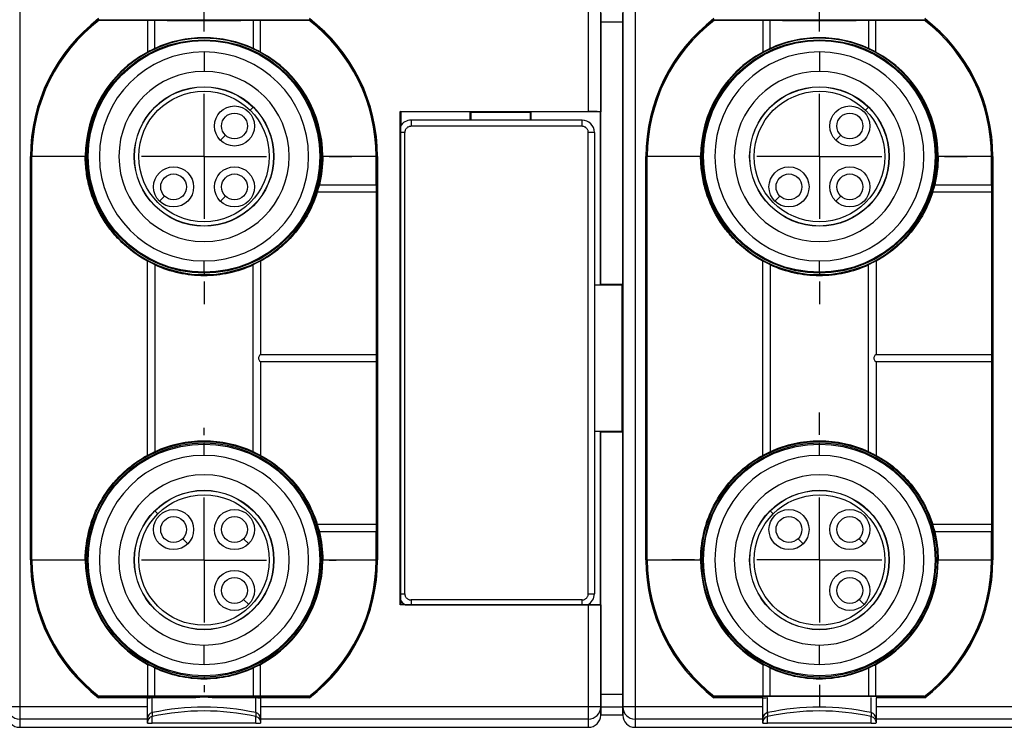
# Model space of a CAD drawing. Header units: millimetres. Extents: x 6 to 273, y 6 to 210.
# Tile 13 of 16: x 165 to 205, y 97 to 126. Entities that reach past the tile are written whole.
import ezdxf

# ---------------------------------------------------------------- set-up
doc = ezdxf.new("R2010")
doc.units = ezdxf.units.MM
doc.linetypes.add('SLD-Center', pattern=[19.05, 15.24, -1.27, 1.27, -1.27])
doc.layers.add('CENTER', color=40, linetype='SLD-Center')

# ---------------------------------------------------------------- blocks, each defined once
blk = doc.blocks.new('SW_CENTERMARKSYMBOL_3')
at = {"layer": 'CENTER', "color": 0}
for p, q in [((0, 5.08), (0, 5.366)), ((0, 0), (0, 2.54)), ((-5.08, 0), (-5.366, 0)), ((0, 0), (-2.54, 0)), ((0, 0), (0, -2.54)), ((0, 0), (2.54, 0)), ((5.08, 0), (5.366, 0)), ((0, -5.08), (0, -5.366))]:
    blk.add_line(p, q, dxfattribs=at)
blk = doc.blocks.new('SW_CENTERMARKSYMBOL_4')
at = {"layer": 'CENTER', "color": 0}
for p, q in [((0, 5.08), (0, 5.9985)), ((0, 0), (0, 2.54)), ((-5.08, 0), (-5.9985, 0)), ((0, 0), (-2.54, 0)), ((0, 0), (0, -2.54)), ((0, 0), (2.54, 0)), ((5.08, 0), (5.9985, 0)), ((0, -5.08), (0, -5.9985))]:
    blk.add_line(p, q, dxfattribs=at)
blk = doc.blocks.new('SW_CENTERMARKSYMBOL_7')
at = {"layer": 'CENTER', "color": 0}
for p, q in [((0, 5.08), (0, 5.9985)), ((0, 0), (0, 2.54)), ((-5.08, 0), (-5.9985, 0)), ((0, 0), (-2.54, 0)), ((0, 0), (0, -2.54)), ((0, 0), (2.54, 0)), ((5.08, 0), (5.9985, 0)), ((0, -5.08), (0, -5.9985))]:
    blk.add_line(p, q, dxfattribs=at)
blk = doc.blocks.new('SW_CENTERMARKSYMBOL_8')
at = {"layer": 'CENTER', "color": 0}
for p, q in [((0, 5.08), (0, 5.999)), ((0, 0), (0, 2.54)), ((-5.08, 0), (-5.999, 0)), ((0, 0), (-2.54, 0)), ((0, 0), (0, -2.54)), ((0, 0), (2.54, 0)), ((5.08, 0), (5.999, 0)), ((0, -5.08), (0, -5.999))]:
    blk.add_line(p, q, dxfattribs=at)

msp = doc.modelspace()

# ---------------------------------------------------------------- linework, layer by layer
for p, q in [((164.779, 126.4), (164.779, 98.074)), ((187.884, 122.262), (187.884, 126.4)), ((188.384, 122.253), (188.384, 126.4)), ((189.279, 126.4), (189.279, 98.074)), ((189.779, 126.4), (189.779, 98.074)), ((168.002, 125.987), (168.005, 125.978)), ((168.002, 125.987), (176.534, 125.987)), ((176.531, 125.978), (176.534, 125.987)), ((188.384, 125.909), (188.384, 122.253)), ((188.384, 125.909), (189.279, 125.909)), ((189.279, 115.228), (189.279, 125.909)), ((193.002, 125.987), (193.005, 125.978)), ((193.002, 125.987), (201.534, 125.987)), ((201.531, 125.978), (201.534, 125.987)), ((172.268, 125.262), (172.268, 125.24)), ((197.268, 125.262), (197.268, 125.24)), ((172.268, 124.685), (172.268, 123.895)), ((197.268, 124.685), (197.268, 123.895)), ((174.144, 122.311), (174.267, 122.435)), ((174.267, 122.435), (174.273, 122.44)), ((199.144, 122.311), (199.267, 122.435)), ((199.267, 122.435), (199.273, 122.44)), ((180.243, 122.262), (187.884, 122.262)), ((180.243, 102.212), (180.243, 122.262)), ((180.26, 122.244), (180.243, 122.262)), ((180.26, 122.244), (180.26, 121.687)), ((183.085, 122.244), (180.26, 122.244)), ((183.103, 122.227), (183.085, 122.244)), ((183.085, 121.912), (183.085, 122.244)), ((185.533, 122.227), (183.103, 122.227)), ((183.103, 122.227), (183.103, 121.912)), ((185.551, 122.244), (185.533, 122.227)), ((185.533, 121.912), (185.533, 122.227)), ((188.376, 122.244), (185.551, 122.244)), ((185.551, 122.244), (185.551, 121.912)), ((188.376, 122.244), (188.384, 122.253)), ((188.376, 115.219), (188.376, 122.244)), ((188.384, 122.253), (188.384, 122.253)), ((188.384, 115.228), (188.384, 122.253)), ((180.678, 121.912), (180.678, 121.662)), ((187.628, 121.912), (180.678, 121.912)), ((187.628, 121.662), (180.678, 121.662)), ((187.628, 121.662), (187.628, 121.912)), ((172.931, 121.099), (173.135, 121.303)), ((180.245, 121.412), (180.245, 102.662)), ((180.428, 121.412), (180.245, 121.412)), ((180.428, 102.662), (180.428, 121.412)), ((188.128, 121.412), (187.878, 121.412)), ((187.878, 102.662), (187.878, 121.412)), ((188.128, 121.412), (188.128, 102.662)), ((197.931, 121.099), (198.135, 121.303)), ((165.218, 104.037), (165.218, 120.437)), ((165.227, 120.437), (165.218, 120.437)), ((165.227, 120.437), (165.227, 104.037)), ((165.268, 120.437), (165.277, 120.437)), ((165.268, 104.037), (165.268, 120.437)), ((165.277, 104.037), (165.277, 120.437)), ((167.443, 120.437), (165.277, 120.437)), ((179.259, 120.437), (177.093, 120.437)), ((179.259, 119.287), (179.259, 120.437)), ((179.268, 120.437), (179.259, 120.437)), ((179.268, 120.437), (179.268, 104.037)), ((179.309, 120.437), (179.318, 120.437)), ((179.309, 104.037), (179.309, 120.437)), ((179.318, 120.437), (179.318, 104.037)), ((190.218, 104.037), (190.218, 120.437)), ((190.268, 120.437), (190.277, 120.437)), ((190.268, 104.037), (190.268, 120.437)), ((190.277, 104.037), (190.277, 120.437)), ((192.443, 120.437), (190.277, 120.437)), ((204.259, 120.437), (202.093, 120.437)), ((204.259, 119.287), (204.259, 120.437)), ((204.268, 120.437), (204.259, 120.437)), ((204.268, 120.437), (204.268, 104.037)), ((204.318, 120.437), (204.318, 104.037)), ((176.954, 119.287), (179.259, 119.287)), ((201.954, 119.287), (204.259, 119.287)), ((170.456, 118.624), (170.66, 118.828)), ((172.931, 118.624), (173.135, 118.828)), ((179.259, 118.987), (176.871, 118.987)), ((179.259, 118.987), (179.259, 112.387)), ((195.456, 118.624), (195.66, 118.828)), ((197.931, 118.624), (198.135, 118.828)), ((204.259, 118.987), (201.871, 118.987)), ((204.259, 118.987), (204.259, 112.387)), ((169.968, 108.29), (169.968, 116.184)), ((170.268, 116.035), (170.268, 108.439)), ((172.268, 115.731), (172.268, 116.188)), ((174.268, 108.439), (174.268, 116.035)), ((174.568, 116.184), (174.568, 112.387)), ((194.968, 108.29), (194.968, 116.184)), ((195.268, 116.035), (195.268, 108.439)), ((197.268, 115.731), (197.268, 116.188)), ((199.268, 108.439), (199.268, 116.035)), ((199.568, 116.184), (199.568, 112.387)), ((172.268, 115.731), (172.268, 115.694)), ((172.268, 115.694), (172.268, 115.634)), ((172.268, 115.634), (172.268, 115.602)), ((197.268, 115.731), (197.268, 115.694)), ((197.268, 115.694), (197.268, 115.634)), ((197.268, 115.634), (197.268, 115.602)), ((188.128, 115.219), (188.376, 115.219)), ((188.376, 115.219), (188.384, 115.228)), ((189.279, 115.228), (188.384, 115.228)), ((189.253, 115.202), (189.279, 115.228)), ((189.253, 115.202), (188.128, 115.202)), ((189.253, 109.272), (189.253, 115.202)), ((174.568, 112.387), (179.259, 112.387)), ((179.259, 112.087), (174.568, 112.087)), ((174.568, 112.087), (174.568, 108.29)), ((179.259, 112.087), (179.259, 105.487)), ((199.568, 112.387), (204.259, 112.387)), ((204.259, 112.087), (199.568, 112.087)), ((199.568, 112.087), (199.568, 108.29)), ((204.259, 112.087), (204.259, 105.487)), ((188.128, 109.272), (189.253, 109.272)), ((188.376, 109.254), (188.128, 109.254)), ((188.376, 102.229), (188.376, 109.254)), ((188.384, 109.246), (188.376, 109.254)), ((188.384, 102.221), (188.384, 109.246)), ((188.384, 109.246), (189.279, 109.246)), ((189.279, 109.246), (189.253, 109.272)), ((189.279, 98.565), (189.279, 109.246)), ((172.268, 108.872), (172.268, 108.84)), ((197.268, 108.872), (197.268, 108.84)), ((172.268, 108.743), (172.268, 108.78)), ((172.268, 108.285), (172.268, 108.743)), ((197.268, 108.743), (197.268, 108.78)), ((197.268, 108.285), (197.268, 108.743)), ((170.271, 106.035), (170.265, 106.04)), ((170.394, 105.911), (170.271, 106.035)), ((195.271, 106.035), (195.265, 106.04)), ((195.394, 105.911), (195.271, 106.035)), ((176.871, 105.487), (179.259, 105.487)), ((201.871, 105.487), (204.259, 105.487)), ((171.607, 104.699), (171.403, 104.903)), ((174.082, 104.699), (173.878, 104.903)), ((179.259, 105.187), (176.954, 105.187)), ((179.259, 104.037), (179.259, 105.187)), ((196.607, 104.699), (196.403, 104.903)), ((199.082, 104.699), (198.878, 104.903)), ((204.259, 105.187), (201.954, 105.187)), ((204.259, 104.037), (204.259, 105.187)), ((165.227, 104.037), (165.218, 104.037)), ((165.268, 104.037), (165.277, 104.037)), ((165.277, 104.037), (167.443, 104.037)), ((177.093, 104.037), (179.259, 104.037)), ((179.268, 104.037), (179.259, 104.037)), ((179.309, 104.037), (179.318, 104.037)), ((190.268, 104.037), (190.277, 104.037)), ((190.277, 104.037), (192.443, 104.037)), ((202.093, 104.037), (204.259, 104.037)), ((204.268, 104.037), (204.259, 104.037)), ((174.082, 102.224), (173.878, 102.428)), ((180.245, 102.662), (180.428, 102.662)), ((187.628, 102.412), (180.678, 102.412)), ((180.678, 102.412), (180.678, 102.214)), ((187.628, 102.214), (187.628, 102.412)), ((187.878, 102.662), (188.128, 102.662)), ((199.082, 102.224), (198.878, 102.428)), ((180.26, 102.229), (180.243, 102.212)), ((187.884, 102.212), (180.243, 102.212)), ((180.26, 102.387), (180.26, 102.229)), ((180.26, 102.229), (180.427, 102.229)), ((180.678, 102.214), (187.628, 102.214)), ((187.879, 102.229), (188.376, 102.229)), ((187.884, 98.074), (187.884, 102.212)), ((188.384, 102.221), (188.376, 102.229)), ((188.384, 98.074), (188.384, 102.221)), ((188.384, 102.221), (188.384, 102.221)), ((188.384, 102.221), (188.384, 98.565)), ((172.268, 99.788), (172.268, 100.578)), ((197.268, 99.788), (197.268, 100.578)), ((172.268, 99.294), (172.268, 99.234)), ((172.268, 99.234), (172.268, 99.212)), ((197.268, 99.294), (197.268, 99.234)), ((197.268, 99.234), (197.268, 99.212)), ((167.988, 98.446), (167.985, 98.437)), ((169.968, 98.437), (167.985, 98.437)), ((167.988, 98.446), (171.94, 98.446)), ((168.002, 98.487), (168.005, 98.496)), ((176.534, 98.487), (168.002, 98.487)), ((169.968, 98.074), (169.968, 98.437)), ((169.968, 98.437), (169.968, 98.437)), ((170.165, 97.833), (170.165, 98.442)), ((172.596, 98.446), (176.548, 98.446)), ((174.371, 97.833), (174.371, 98.442)), ((174.568, 98.437), (174.568, 98.074)), ((176.551, 98.437), (174.568, 98.437)), ((174.568, 98.437), (174.568, 98.437)), ((176.534, 98.487), (176.531, 98.496)), ((176.548, 98.446), (176.551, 98.437)), ((189.279, 98.565), (188.384, 98.565)), ((194.968, 98.437), (192.985, 98.437)), ((193.002, 98.487), (193.005, 98.496)), ((201.534, 98.487), (193.002, 98.487)), ((194.968, 98.074), (194.968, 98.437)), ((194.968, 98.437), (194.968, 98.437)), ((195.165, 97.833), (195.165, 98.442)), ((199.371, 97.833), (199.371, 98.442)), ((199.568, 98.437), (199.568, 98.074)), ((201.551, 98.437), (199.568, 98.437)), ((199.568, 98.437), (199.568, 98.437)), ((201.534, 98.487), (201.531, 98.496)), ((164.779, 98.074), (164.279, 98.074)), ((169.968, 98.074), (164.779, 98.074)), ((164.779, 98.074), (164.779, 97.574)), ((169.968, 97.574), (169.968, 98.074)), ((187.884, 98.074), (174.568, 98.074)), ((174.568, 98.074), (174.568, 97.574)), ((187.884, 97.574), (187.884, 98.074)), ((188.384, 98.074), (187.884, 98.074)), ((188.387, 98.219), (188.384, 98.074)), ((188.384, 98.065), (188.387, 98.21)), ((188.384, 97.728), (188.384, 98.065)), ((188.384, 98.065), (188.384, 97.737)), ((188.384, 98.065), (189.279, 98.065)), ((189.279, 98.074), (189.277, 98.219)), ((189.277, 98.21), (189.279, 98.065)), ((189.779, 98.074), (189.279, 98.074)), ((189.279, 98.065), (189.279, 97.728)), ((189.279, 97.737), (189.279, 98.065)), ((194.968, 98.074), (189.779, 98.074)), ((189.779, 98.074), (189.779, 97.574)), ((194.968, 97.574), (194.968, 98.074)), ((212.884, 98.074), (199.568, 98.074)), ((199.568, 98.074), (199.568, 97.574)), ((170.165, 97.833), (170.165, 97.677)), ((170.165, 97.403), (170.165, 97.677)), ((174.371, 97.833), (174.371, 97.677)), ((174.371, 97.403), (174.371, 97.685)), ((188.384, 97.737), (188.384, 97.737)), ((188.384, 97.737), (188.384, 97.728)), ((189.279, 97.737), (188.384, 97.737)), ((189.279, 97.728), (189.279, 97.737)), ((189.279, 97.737), (189.279, 97.737)), ((195.165, 97.833), (195.165, 97.677)), ((195.165, 97.403), (195.165, 97.677)), ((199.371, 97.833), (199.371, 97.677)), ((199.371, 97.403), (199.371, 97.685)), ((169.968, 97.574), (164.779, 97.574)), ((164.779, 97.574), (164.779, 97.237)), ((164.779, 97.237), (187.884, 97.237)), ((169.968, 97.408), (169.968, 97.574)), ((187.884, 97.574), (174.568, 97.574)), ((174.568, 97.574), (174.568, 97.408)), ((187.884, 97.237), (187.884, 97.574)), ((194.968, 97.574), (189.779, 97.574)), ((189.779, 97.574), (189.779, 97.237)), ((189.779, 97.237), (212.884, 97.237)), ((194.968, 97.408), (194.968, 97.574)), ((212.884, 97.574), (199.568, 97.574)), ((199.568, 97.574), (199.568, 97.408))]:
    msp.add_line(p, q)
at = {"flags": 128}
for points in [[(174.371, 97.403), (173.85, 97.402), (173.325, 97.4), (172.797, 97.4), (172.268, 97.399), (171.739, 97.4), (171.211, 97.4), (170.686, 97.402), (170.165, 97.403)], [(199.371, 97.403), (198.85, 97.402), (198.325, 97.4), (197.797, 97.4), (197.268, 97.399), (196.739, 97.4), (196.211, 97.4), (195.686, 97.402), (195.165, 97.403)]]:
    msp.add_lwpolyline(points, dxfattribs=at)
for centre, radius in [((172.268, 120.437), 4.743), ((172.268, 120.437), 4.706), ((197.268, 120.437), 4.743), ((197.268, 120.437), 4.706), ((172.269, 120.436), 2.834), ((172.269, 120.436), 2.826), ((197.269, 120.436), 2.834), ((197.269, 120.436), 2.826), ((172.269, 120.436), 2.652), ((197.269, 120.436), 2.652), ((173.506, 121.674), 0.814), ((198.506, 121.674), 0.814), ((173.506, 121.674), 0.525), ((198.506, 121.674), 0.525), ((171.032, 119.199), 0.814), ((173.506, 119.199), 0.814), ((196.032, 119.199), 0.814), ((198.506, 119.199), 0.814), ((171.032, 119.199), 0.525), ((173.506, 119.199), 0.525), ((196.032, 119.199), 0.525), ((198.506, 119.199), 0.525), ((172.268, 104.037), 4.706), ((197.268, 104.037), 4.706), ((172.269, 104.036), 2.834), ((172.269, 104.036), 2.826), ((197.269, 104.036), 2.834), ((197.269, 104.036), 2.826), ((172.269, 104.036), 2.652), ((197.269, 104.036), 2.652), ((171.032, 105.274), 0.814), ((173.506, 105.274), 0.814), ((196.032, 105.274), 0.814), ((198.506, 105.274), 0.814), ((171.032, 105.274), 0.525), ((173.506, 105.274), 0.525), ((196.032, 105.274), 0.525), ((198.506, 105.274), 0.525), ((173.506, 102.799), 0.814), ((198.506, 102.799), 0.814), ((173.506, 102.799), 0.525), ((198.506, 102.799), 0.525)]:
    msp.add_circle(centre, radius)
for centre, radius, start, end in [((172.268, 120.437), 7.05, 127.4083, 180), ((172.268, 120.437), 7.041, 127.4324, 180), ((172.268, 120.437), 7.041, 0, 52.5676), ((172.268, 120.437), 7.05, 0, 52.5917), ((197.268, 120.437), 7.05, 127.4083, 180), ((197.268, 120.437), 7.05, 0, 52.5917), ((172.268, 120.437), 7, 127.5467, 180), ((172.268, 120.437), 6.991, 127.5712, 180), ((172.268, 120.437), 6.991, 0, 52.4288), ((172.268, 120.437), 7, 360, 52.4533), ((197.268, 120.437), 7, 127.5467, 180), ((197.268, 120.437), 6.991, 127.5712, 180), ((197.268, 120.437), 6.991, 0, 52.4288), ((197.268, 120.437), 7, 0, 52.4533), ((172.268, 120.437), 4.803, 90, 270), ((172.268, 120.437), 4.825, 90, 114.5083), ((172.268, 120.437), 4.825, 65.4917, 90), ((172.268, 120.437), 4.803, 270, 90), ((197.268, 120.437), 4.803, 90, 270), ((197.268, 120.437), 4.825, 90, 114.5083), ((197.268, 120.437), 4.825, 65.4917, 90), ((197.268, 120.437), 4.803, 270, 90), ((172.268, 120.437), 4.825, 118.4507, 180), ((172.268, 120.437), 4.248, 90, 270), ((172.268, 120.437), 4.248, 270, 90), ((172.268, 120.437), 4.825, 0, 61.5493), ((197.268, 120.437), 4.825, 118.4507, 180), ((197.268, 120.437), 4.248, 90, 270), ((197.268, 120.437), 4.248, 270, 90), ((197.268, 120.437), 4.825, 0, 61.5493), ((172.268, 120.437), 3.458, 90, 270), ((172.268, 120.437), 3.458, 270, 90), ((197.268, 120.437), 3.458, 90, 270), ((197.268, 120.437), 3.458, 270, 90), ((180.678, 121.412), 0.5, 90, 149.2534), ((187.628, 121.412), 0.5, 0, 90), ((172.268, 120.437), 4.835, 245.5652, 270), ((172.268, 120.437), 4.835, 270, 294.4348), ((197.268, 120.437), 4.835, 245.5652, 270), ((197.268, 120.437), 4.835, 270, 294.4348), ((172.268, 104.037), 4.803, 90, 270), ((172.268, 104.037), 4.835, 90, 114.4348), ((172.268, 104.037), 4.835, 65.5652, 90), ((172.268, 104.037), 4.803, 270, 90), ((197.268, 104.037), 4.803, 90, 270), ((197.268, 104.037), 4.835, 90, 114.4348), ((197.268, 104.037), 4.835, 65.5652, 90), ((197.268, 104.037), 4.803, 270, 90), ((172.268, 104.037), 4.743, 90, 270), ((172.268, 104.037), 4.743, 270, 90), ((197.268, 104.037), 4.743, 90, 270), ((197.268, 104.037), 4.743, 270, 90), ((172.268, 104.037), 4.248, 90, 270), ((172.268, 104.037), 4.248, 270, 90), ((197.268, 104.037), 4.248, 90, 270), ((197.268, 104.037), 4.248, 270, 90), ((172.268, 104.037), 3.459, 90, 270), ((172.268, 104.037), 3.459, 270, 90), ((197.268, 104.037), 3.459, 90, 270), ((197.268, 104.037), 3.459, 270, 90), ((172.268, 104.037), 7.05, 180, 232.5917), ((172.268, 104.037), 7.041, 180, 232.5676), ((172.268, 104.037), 7, 180, 232.4533), ((172.268, 104.037), 6.991, 180, 232.4288), ((172.268, 104.037), 4.825, 180, 241.5493), ((172.268, 104.037), 4.825, 298.4507, 0), ((172.268, 104.037), 6.991, 307.5712, 0), ((172.268, 104.037), 7, 307.5467, 360), ((172.268, 104.037), 7.041, 307.4324, 0), ((172.268, 104.037), 7.05, 307.4083, 0), ((197.268, 104.037), 7.05, 180, 232.5917), ((197.268, 104.037), 7, 180, 232.4533), ((197.268, 104.037), 6.991, 180, 232.4288), ((197.268, 104.037), 4.825, 180, 241.5493), ((197.268, 104.037), 4.825, 298.4507, 0), ((197.268, 104.037), 6.991, 307.5712, 0), ((197.268, 104.037), 7, 307.5467, 0), ((197.268, 104.037), 7.05, 307.4083, 0), ((180.678, 102.662), 0.5, 210.7466, 242.8251), ((187.628, 102.662), 0.5, 297.1749, 0), ((172.268, 104.037), 4.825, 245.4917, 270), ((172.268, 104.037), 4.825, 270, 294.5083), ((197.268, 104.037), 4.825, 245.4917, 270), ((197.268, 104.037), 4.825, 270, 294.5083), ((164.779, 98.074), 0.5, 181.0045, 270.0043), ((172.268, 88.055), 10.001, 77.8644, 102.1356), ((187.884, 98.074), 0.5, 269.9957, 358.9955), ((189.779, 98.074), 0.5, 181.0045, 270.0043), ((197.268, 88.055), 10.001, 77.8644, 102.1356), ((170.218, 97.589), 0.25, 102.132, 179.9968), ((174.318, 97.589), 0.25, 0.0032, 77.868), ((195.218, 97.589), 0.25, 102.132, 179.9968), ((199.318, 97.589), 0.25, 0.0032, 77.868), ((170.123, 99.998), 2.595, 266.5814, 270.9432), ((174.413, 99.998), 2.595, 269.0568, 273.4186), ((195.123, 99.998), 2.595, 266.5814, 270.9432), ((199.413, 99.998), 2.595, 269.0568, 273.4186)]:
    msp.add_arc(centre, radius, start, end)
for centre, major_axis, ratio, start_param, end_param in [((188.393, 125.909), (0, 0.5), 0.017455, 0.806358, 1.570796), ((189.271, 125.909), (0, 0.5), 0.017455, 4.712389, 5.476828), ((187.884, 122.253), (0.5, 0), 0.017455, 0.017453, 1.570796), ((187.884, 102.221), (0.5, 0), 0.017455, 4.712389, 6.265732), ((188.393, 98.565), (0, 0.5), 0.017455, 1.570796, 2.335235), ((189.271, 98.565), (0, 0.5), 0.017455, 3.94795, 4.712389), ((188.393, 98.565), (0.009, 0.5), 0.000305, 2.359706, 3.124145), ((187.893, 98.565), (-0.454, 0.462), 0.419288, 3.532756, 3.557222), ((189.771, 98.565), (0.454, 0.462), 0.419288, 2.725964, 2.750429), ((189.271, 98.565), (-0.009, 0.5), 0.000305, 3.159041, 3.923479), ((164.779, 97.737), (0, -0.5), 0.999848, 4.729842, 6.283185), ((187.884, 97.737), (0, 0.5), 0.999848, 3.141593, 4.694936), ((189.779, 97.737), (0, -0.5), 0.999848, 4.729842, 6.283185)]:
    msp.add_ellipse(centre, major_axis=major_axis, ratio=ratio, start_param=start_param, end_param=end_param)
for points in [[(168.005, 125.978), (168.649, 125.975), (169.304, 125.972), (169.97, 125.97)], [(170.267, 125.969), (171.601, 125.966), (172.935, 125.966), (174.269, 125.969)], [(174.566, 125.97), (175.232, 125.972), (175.887, 125.975), (176.531, 125.978)], [(193.005, 125.978), (193.649, 125.975), (194.304, 125.972), (194.97, 125.97)], [(195.267, 125.969), (196.601, 125.966), (197.935, 125.966), (199.269, 125.969)], [(199.566, 125.97), (200.232, 125.972), (200.887, 125.975), (201.531, 125.978)], [(177.093, 120.437), (177.093, 120.047), (177.046, 119.664), (176.954, 119.287)], [(202.093, 120.437), (202.093, 120.047), (202.046, 119.664), (201.954, 119.287)], [(176.954, 105.187), (177.046, 104.81), (177.093, 104.426), (177.093, 104.037)], [(201.954, 105.187), (202.046, 104.81), (202.093, 104.426), (202.093, 104.037)], [(169.97, 98.504), (169.304, 98.502), (168.649, 98.499), (168.005, 98.496)], [(171.94, 98.446), (171.343, 98.445), (170.749, 98.444), (170.165, 98.442)], [(174.269, 98.505), (172.935, 98.508), (171.601, 98.508), (170.267, 98.505)], [(174.371, 98.442), (173.787, 98.444), (173.193, 98.445), (172.596, 98.446)], [(176.531, 98.496), (175.887, 98.499), (175.232, 98.502), (174.566, 98.504)], [(194.97, 98.504), (194.304, 98.502), (193.649, 98.499), (193.005, 98.496)], [(199.269, 98.505), (197.935, 98.508), (196.601, 98.508), (195.267, 98.505)], [(201.531, 98.496), (200.887, 98.499), (200.232, 98.502), (199.566, 98.504)], [(188.384, 98.065), (188.384, 98.068), (188.384, 98.071), (188.384, 98.074)], [(189.279, 98.074), (189.279, 98.071), (189.279, 98.068), (189.279, 98.065)]]:
    msp.add_open_spline(points, degree=3)
for points, knots in [([(169.97, 125.97), (169.975, 125.971), (169.995, 125.971), (170.058, 125.972), (170.1, 125.972), (170.18, 125.972), (170.217, 125.972), (170.262, 125.971), (170.272, 125.97), (170.267, 125.969)], [0, 0, 0, 0, 0.25, 0.25, 0.5, 0.5, 0.75, 0.75, 1, 1, 1, 1]), ([(169.97, 125.97), (169.97, 125.877), (169.97, 125.783), (169.97, 125.689), (169.97, 125.523), (169.97, 125.356), (169.97, 125.187), (169.97, 125.019), (169.97, 124.849), (169.97, 124.679)], [0, 0, 0, 0, 0.000300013, 0.000300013, 0.000300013, 0.000831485, 0.000831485, 0.000831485, 0.001363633, 0.001363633, 0.001363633, 0.001363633]), ([(170.267, 124.827), (170.267, 124.923), (170.267, 125.018), (170.267, 125.113), (170.267, 125.257), (170.267, 125.401), (170.267, 125.543), (170.267, 125.686), (170.267, 125.828), (170.267, 125.969)], [0, 0, 0, 0, 0.000300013, 0.000300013, 0.000300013, 0.000753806, 0.000753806, 0.000753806, 0.001208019, 0.001208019, 0.001208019, 0.001208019]), ([(174.269, 125.969), (174.264, 125.97), (174.274, 125.971), (174.319, 125.972), (174.355, 125.972), (174.435, 125.972), (174.478, 125.972), (174.541, 125.971), (174.561, 125.971), (174.566, 125.97)], [0, 0, 0, 0, 0.25, 0.25, 0.5, 0.5, 0.75, 0.75, 1, 1, 1, 1]), ([(174.269, 125.969), (174.269, 125.876), (174.269, 125.782), (174.269, 125.688), (174.269, 125.546), (174.269, 125.404), (174.269, 125.26), (174.269, 125.116), (174.269, 124.972), (174.269, 124.827)], [0, 0, 0, 0, 0.000300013, 0.000300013, 0.000300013, 0.000753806, 0.000753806, 0.000753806, 0.001208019, 0.001208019, 0.001208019, 0.001208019]), ([(174.566, 124.679), (174.566, 124.775), (174.566, 124.871), (174.566, 124.966), (174.566, 125.135), (174.566, 125.304), (174.566, 125.471), (174.566, 125.638), (174.566, 125.805), (174.566, 125.97)], [0, 0, 0, 0, 0.000300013, 0.000300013, 0.000300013, 0.000831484, 0.000831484, 0.000831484, 0.001363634, 0.001363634, 0.001363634, 0.001363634]), ([(194.97, 125.97), (194.975, 125.971), (194.995, 125.971), (195.058, 125.972), (195.1, 125.972), (195.18, 125.972), (195.217, 125.972), (195.262, 125.971), (195.272, 125.97), (195.267, 125.969)], [0, 0, 0, 0, 0.25, 0.25, 0.5, 0.5, 0.75, 0.75, 1, 1, 1, 1]), ([(194.97, 125.97), (194.97, 125.877), (194.97, 125.783), (194.97, 125.689), (194.97, 125.523), (194.97, 125.356), (194.97, 125.187), (194.97, 125.019), (194.97, 124.849), (194.97, 124.679)], [0, 0, 0, 0, 0.000300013, 0.000300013, 0.000300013, 0.000831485, 0.000831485, 0.000831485, 0.001363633, 0.001363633, 0.001363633, 0.001363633]), ([(195.267, 124.827), (195.267, 124.923), (195.267, 125.018), (195.267, 125.113), (195.267, 125.257), (195.267, 125.401), (195.267, 125.543), (195.267, 125.686), (195.267, 125.828), (195.267, 125.969)], [0, 0, 0, 0, 0.000300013, 0.000300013, 0.000300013, 0.000753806, 0.000753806, 0.000753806, 0.001208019, 0.001208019, 0.001208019, 0.001208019]), ([(199.269, 125.969), (199.264, 125.97), (199.274, 125.971), (199.319, 125.972), (199.355, 125.972), (199.435, 125.972), (199.478, 125.972), (199.541, 125.971), (199.561, 125.971), (199.566, 125.97)], [0, 0, 0, 0, 0.25, 0.25, 0.5, 0.5, 0.75, 0.75, 1, 1, 1, 1]), ([(199.269, 125.969), (199.269, 125.876), (199.269, 125.782), (199.269, 125.688), (199.269, 125.546), (199.269, 125.404), (199.269, 125.26), (199.269, 125.116), (199.269, 124.972), (199.269, 124.827)], [0, 0, 0, 0, 0.000300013, 0.000300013, 0.000300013, 0.000753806, 0.000753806, 0.000753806, 0.001208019, 0.001208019, 0.001208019, 0.001208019]), ([(199.566, 124.679), (199.566, 124.775), (199.566, 124.871), (199.566, 124.966), (199.566, 125.135), (199.566, 125.304), (199.566, 125.471), (199.566, 125.638), (199.566, 125.805), (199.566, 125.97)], [0, 0, 0, 0, 0.000300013, 0.000300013, 0.000300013, 0.000831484, 0.000831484, 0.000831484, 0.001363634, 0.001363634, 0.001363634, 0.001363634]), ([(170.267, 124.827), (170.272, 124.828), (170.26, 124.822), (170.206, 124.796), (170.166, 124.776), (170.052, 124.72), (169.981, 124.683), (169.97, 124.679)], [0, 0, 0, 0, 0.25, 0.25, 0.5, 0.5, 1, 1, 1, 1]), ([(174.566, 124.679), (174.555, 124.683), (174.484, 124.72), (174.37, 124.777), (174.331, 124.796), (174.276, 124.822), (174.264, 124.828), (174.269, 124.827)], [0, 0, 0, 0, 0.5, 0.5, 0.75, 0.75, 1, 1, 1, 1]), ([(195.267, 124.827), (195.272, 124.828), (195.26, 124.822), (195.206, 124.796), (195.166, 124.776), (195.052, 124.72), (194.981, 124.683), (194.97, 124.679)], [0, 0, 0, 0, 0.25, 0.25, 0.5, 0.5, 1, 1, 1, 1]), ([(199.566, 124.679), (199.555, 124.683), (199.484, 124.72), (199.37, 124.777), (199.331, 124.796), (199.276, 124.822), (199.264, 124.828), (199.269, 124.827)], [0, 0, 0, 0, 0.5, 0.5, 0.75, 0.75, 1, 1, 1, 1]), ([(180.248, 121.668), (180.247, 121.666), (180.246, 121.625), (180.245, 121.525), (180.245, 121.469), (180.245, 121.412)], [0, 0, 0, 0, 0.5, 0.5, 1, 1, 1, 1]), ([(180.678, 121.662), (180.661, 121.661), (180.629, 121.66), (180.582, 121.645), (180.538, 121.622), (180.5, 121.59), (180.468, 121.55), (180.445, 121.506), (180.43, 121.459), (180.429, 121.428), (180.428, 121.412)], [0, 0, 0, 0, 0.127004, 0.249361, 0.372124, 0.500301, 0.628715, 0.760123, 0.879338, 1, 1, 1, 1]), ([(187.878, 121.412), (187.877, 121.429), (187.876, 121.461), (187.861, 121.508), (187.838, 121.551), (187.806, 121.59), (187.766, 121.622), (187.722, 121.645), (187.675, 121.66), (187.644, 121.661), (187.628, 121.662)], [0, 0, 0, 0, 0.127004, 0.249361, 0.372124, 0.500301, 0.628715, 0.760123, 0.879338, 1, 1, 1, 1]), ([(169.968, 116.184), (169.585, 116.393), (169.239, 116.647), (168.774, 117.094), (168.627, 117.256), (168.359, 117.593), (168.237, 117.77), (167.907, 118.323), (167.733, 118.73), (167.561, 119.355), (167.517, 119.566), (167.459, 119.997), (167.443, 120.217), (167.443, 120.437)], [0, 0, 0, 0, 0.25, 0.25, 0.375, 0.375, 0.5, 0.5, 0.75, 0.75, 0.875, 0.875, 1, 1, 1, 1]), ([(194.968, 116.184), (194.585, 116.393), (194.239, 116.647), (193.774, 117.094), (193.627, 117.256), (193.359, 117.593), (193.237, 117.77), (192.907, 118.323), (192.733, 118.73), (192.561, 119.355), (192.517, 119.566), (192.459, 119.997), (192.443, 120.217), (192.443, 120.437)], [0, 0, 0, 0, 0.25, 0.25, 0.375, 0.375, 0.5, 0.5, 0.75, 0.75, 0.875, 0.875, 1, 1, 1, 1]), ([(176.954, 119.287), (176.954, 119.287), (176.949, 119.27), (176.933, 119.211), (176.922, 119.17), (176.889, 119.052), (176.869, 118.987), (176.871, 118.987)], [0, 0, 0, 0, 0.25, 0.25, 0.5, 0.5, 1, 1, 1, 1]), ([(179.259, 119.287), (179.26, 119.287), (179.261, 119.273), (179.262, 119.22), (179.262, 119.179), (179.262, 119.095), (179.262, 119.055), (179.261, 119.001), (179.26, 118.987), (179.259, 118.987)], [0, 0, 0, 0, 0.25, 0.25, 0.5, 0.5, 0.75, 0.75, 1, 1, 1, 1]), ([(201.954, 119.287), (201.954, 119.287), (201.949, 119.27), (201.933, 119.211), (201.922, 119.17), (201.889, 119.052), (201.869, 118.987), (201.871, 118.987)], [0, 0, 0, 0, 0.25, 0.25, 0.5, 0.5, 1, 1, 1, 1]), ([(204.259, 119.287), (204.26, 119.287), (204.261, 119.273), (204.262, 119.22), (204.262, 119.179), (204.262, 119.095), (204.262, 119.055), (204.261, 119.001), (204.26, 118.987), (204.259, 118.987)], [0, 0, 0, 0, 0.25, 0.25, 0.5, 0.5, 0.75, 0.75, 1, 1, 1, 1]), ([(176.871, 118.987), (176.777, 118.687), (176.656, 118.402), (176.363, 117.859), (176.188, 117.6), (175.795, 117.121), (175.578, 116.903), (175.103, 116.51), (174.843, 116.334), (174.568, 116.184)], [0, 0, 0, 0, 0.25, 0.25, 0.5, 0.5, 0.75, 0.75, 1, 1, 1, 1]), ([(201.871, 118.987), (201.777, 118.687), (201.656, 118.402), (201.363, 117.859), (201.188, 117.6), (200.795, 117.121), (200.578, 116.903), (200.103, 116.51), (199.843, 116.334), (199.568, 116.184)], [0, 0, 0, 0, 0.25, 0.25, 0.5, 0.5, 0.75, 0.75, 1, 1, 1, 1]), ([(170.268, 116.035), (170.268, 116.036), (170.249, 116.045), (170.193, 116.073), (170.155, 116.091), (170.08, 116.128), (170.043, 116.147), (169.987, 116.176), (169.968, 116.185), (169.968, 116.184)], [0, 0, 0, 0, 0.25, 0.25, 0.5, 0.5, 0.75, 0.75, 1, 1, 1, 1]), ([(174.568, 116.184), (174.568, 116.185), (174.549, 116.176), (174.493, 116.147), (174.456, 116.128), (174.381, 116.091), (174.344, 116.073), (174.286, 116.045), (174.268, 116.036), (174.268, 116.035)], [0, 0, 0, 0, 0.25, 0.25, 0.5, 0.5, 0.75, 0.75, 1, 1, 1, 1]), ([(195.268, 116.035), (195.268, 116.036), (195.249, 116.045), (195.193, 116.073), (195.155, 116.091), (195.08, 116.128), (195.043, 116.147), (194.987, 116.176), (194.968, 116.185), (194.968, 116.184)], [0, 0, 0, 0, 0.25, 0.25, 0.5, 0.5, 0.75, 0.75, 1, 1, 1, 1]), ([(199.568, 116.184), (199.568, 116.185), (199.549, 116.176), (199.493, 116.147), (199.456, 116.128), (199.381, 116.091), (199.344, 116.073), (199.286, 116.045), (199.268, 116.036), (199.268, 116.035)], [0, 0, 0, 0, 0.25, 0.25, 0.5, 0.5, 0.75, 0.75, 1, 1, 1, 1]), ([(174.568, 112.387), (174.568, 112.387), (174.549, 112.368), (174.516, 112.328), (174.504, 112.312), (174.484, 112.278), (174.476, 112.258), (174.476, 112.216), (174.484, 112.196), (174.504, 112.161), (174.516, 112.146), (174.549, 112.106), (174.568, 112.087), (174.568, 112.087)], [0, 0, 0, 0, 0.25, 0.25, 0.375, 0.375, 0.5, 0.5, 0.625, 0.625, 0.75, 0.75, 1, 1, 1, 1]), ([(179.259, 112.387), (179.26, 112.387), (179.261, 112.373), (179.262, 112.32), (179.262, 112.279), (179.262, 112.195), (179.262, 112.155), (179.261, 112.101), (179.26, 112.087), (179.259, 112.087)], [0, 0, 0, 0, 0.25, 0.25, 0.5, 0.5, 0.75, 0.75, 1, 1, 1, 1]), ([(199.568, 112.387), (199.568, 112.387), (199.549, 112.368), (199.516, 112.328), (199.504, 112.312), (199.484, 112.278), (199.476, 112.258), (199.476, 112.216), (199.484, 112.196), (199.504, 112.161), (199.516, 112.146), (199.549, 112.106), (199.568, 112.087), (199.568, 112.087)], [0, 0, 0, 0, 0.25, 0.25, 0.375, 0.375, 0.5, 0.5, 0.625, 0.625, 0.75, 0.75, 1, 1, 1, 1]), ([(204.259, 112.387), (204.26, 112.387), (204.261, 112.373), (204.262, 112.32), (204.262, 112.279), (204.262, 112.195), (204.262, 112.155), (204.261, 112.101), (204.26, 112.087), (204.259, 112.087)], [0, 0, 0, 0, 0.25, 0.25, 0.5, 0.5, 0.75, 0.75, 1, 1, 1, 1]), ([(169.968, 108.29), (169.968, 108.289), (169.987, 108.298), (170.043, 108.327), (170.08, 108.346), (170.155, 108.383), (170.192, 108.401), (170.25, 108.429), (170.268, 108.438), (170.268, 108.439)], [0, 0, 0, 0, 0.25, 0.25, 0.5, 0.5, 0.75, 0.75, 1, 1, 1, 1]), ([(174.268, 108.439), (174.268, 108.438), (174.287, 108.429), (174.343, 108.401), (174.381, 108.383), (174.456, 108.346), (174.493, 108.327), (174.55, 108.298), (174.568, 108.289), (174.568, 108.29)], [0, 0, 0, 0, 0.25, 0.25, 0.5, 0.5, 0.75, 0.75, 1, 1, 1, 1]), ([(194.968, 108.29), (194.968, 108.289), (194.987, 108.298), (195.043, 108.327), (195.08, 108.346), (195.155, 108.383), (195.192, 108.401), (195.25, 108.429), (195.268, 108.438), (195.268, 108.439)], [0, 0, 0, 0, 0.25, 0.25, 0.5, 0.5, 0.75, 0.75, 1, 1, 1, 1]), ([(199.268, 108.439), (199.268, 108.438), (199.287, 108.429), (199.343, 108.401), (199.381, 108.383), (199.456, 108.346), (199.493, 108.327), (199.55, 108.298), (199.568, 108.289), (199.568, 108.29)], [0, 0, 0, 0, 0.25, 0.25, 0.5, 0.5, 0.75, 0.75, 1, 1, 1, 1]), ([(167.443, 104.037), (167.443, 104.477), (167.502, 104.906), (167.675, 105.534), (167.748, 105.742), (167.917, 106.139), (168.015, 106.331), (168.345, 106.885), (168.617, 107.229), (169.08, 107.675), (169.244, 107.813), (169.592, 108.068), (169.776, 108.186), (169.968, 108.29)], [0, 0, 0, 0, 0.25, 0.25, 0.375, 0.375, 0.5, 0.5, 0.75, 0.75, 0.875, 0.875, 1, 1, 1, 1]), ([(174.568, 108.29), (174.843, 108.14), (175.099, 107.967), (175.573, 107.575), (175.794, 107.354), (176.187, 106.875), (176.359, 106.62), (176.654, 106.077), (176.777, 105.787), (176.871, 105.487)], [0, 0, 0, 0, 0.25, 0.25, 0.5, 0.5, 0.75, 0.75, 1, 1, 1, 1]), ([(192.443, 104.037), (192.443, 104.477), (192.502, 104.906), (192.675, 105.534), (192.748, 105.742), (192.917, 106.139), (193.015, 106.331), (193.345, 106.885), (193.617, 107.229), (194.08, 107.675), (194.244, 107.813), (194.592, 108.068), (194.776, 108.186), (194.968, 108.29)], [0, 0, 0, 0, 0.25, 0.25, 0.375, 0.375, 0.5, 0.5, 0.75, 0.75, 0.875, 0.875, 1, 1, 1, 1]), ([(199.568, 108.29), (199.843, 108.14), (200.099, 107.967), (200.573, 107.575), (200.794, 107.354), (201.187, 106.875), (201.359, 106.62), (201.654, 106.077), (201.777, 105.787), (201.871, 105.487)], [0, 0, 0, 0, 0.25, 0.25, 0.5, 0.5, 0.75, 0.75, 1, 1, 1, 1]), ([(176.871, 105.487), (176.869, 105.487), (176.889, 105.421), (176.921, 105.304), (176.933, 105.263), (176.949, 105.204), (176.954, 105.187), (176.954, 105.187)], [0, 0, 0, 0, 0.5, 0.5, 0.75, 0.75, 1, 1, 1, 1]), ([(179.259, 105.487), (179.26, 105.487), (179.261, 105.473), (179.262, 105.42), (179.262, 105.379), (179.262, 105.295), (179.262, 105.255), (179.261, 105.201), (179.26, 105.187), (179.259, 105.187)], [0, 0, 0, 0, 0.25, 0.25, 0.5, 0.5, 0.75, 0.75, 1, 1, 1, 1]), ([(201.871, 105.487), (201.869, 105.487), (201.889, 105.421), (201.921, 105.304), (201.933, 105.263), (201.949, 105.204), (201.954, 105.187), (201.954, 105.187)], [0, 0, 0, 0, 0.5, 0.5, 0.75, 0.75, 1, 1, 1, 1]), ([(204.259, 105.487), (204.26, 105.487), (204.261, 105.473), (204.262, 105.42), (204.262, 105.379), (204.262, 105.295), (204.262, 105.255), (204.261, 105.201), (204.26, 105.187), (204.259, 105.187)], [0, 0, 0, 0, 0.25, 0.25, 0.5, 0.5, 0.75, 0.75, 1, 1, 1, 1]), ([(180.245, 102.662), (180.245, 102.605), (180.245, 102.549), (180.246, 102.45), (180.247, 102.408), (180.248, 102.406)], [0, 0, 0, 0, 0.5, 0.5, 1, 1, 1, 1]), ([(180.428, 102.662), (180.429, 102.645), (180.43, 102.613), (180.445, 102.566), (180.468, 102.522), (180.5, 102.484), (180.54, 102.452), (180.584, 102.429), (180.631, 102.414), (180.662, 102.413), (180.678, 102.412)], [0, 0, 0, 0, 0.127004, 0.249361, 0.372124, 0.500301, 0.628715, 0.760123, 0.879338, 1, 1, 1, 1]), ([(187.628, 102.412), (187.645, 102.413), (187.677, 102.414), (187.724, 102.429), (187.767, 102.452), (187.806, 102.484), (187.838, 102.524), (187.861, 102.568), (187.876, 102.615), (187.877, 102.646), (187.878, 102.662)], [0, 0, 0, 0, 0.1270036, 0.2493606, 0.3721245, 0.5003005, 0.6287149, 0.7601226, 0.879338, 1, 1, 1, 1]), ([(180.45, 102.217), (180.451, 102.216), (180.489, 102.216), (180.577, 102.215), (180.627, 102.214), (180.678, 102.214)], [0, 0, 0, 0, 0.5, 0.5, 1, 1, 1, 1]), ([(187.628, 102.214), (187.679, 102.214), (187.729, 102.215), (187.817, 102.216), (187.855, 102.216), (187.856, 102.217)], [0, 0, 0, 0, 0.5, 0.5, 1, 1, 1, 1]), ([(170.267, 99.647), (170.272, 99.645), (170.26, 99.652), (170.206, 99.678), (170.166, 99.697), (170.052, 99.753), (169.981, 99.79), (169.97, 99.795)], [0, 0, 0, 0, 0.25, 0.25, 0.5, 0.5, 1, 1, 1, 1]), ([(169.97, 99.795), (169.97, 99.699), (169.97, 99.603), (169.97, 99.508), (169.97, 99.338), (169.97, 99.17), (169.97, 99.003), (169.97, 98.836), (169.97, 98.669), (169.97, 98.504)], [0, 0, 0, 0, 0.000300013, 0.000300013, 0.000300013, 0.000831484, 0.000831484, 0.000831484, 0.001363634, 0.001363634, 0.001363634, 0.001363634]), ([(170.267, 98.505), (170.267, 98.598), (170.267, 98.691), (170.267, 98.785), (170.267, 98.927), (170.267, 99.07), (170.267, 99.214), (170.267, 99.358), (170.267, 99.502), (170.267, 99.647)], [0, 0, 0, 0, 0.000300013, 0.000300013, 0.000300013, 0.000753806, 0.000753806, 0.000753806, 0.001208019, 0.001208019, 0.001208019, 0.001208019]), ([(174.269, 99.647), (174.264, 99.645), (174.276, 99.652), (174.33, 99.678), (174.37, 99.697), (174.484, 99.753), (174.555, 99.79), (174.566, 99.795)], [0, 0, 0, 0, 0.25, 0.25, 0.5, 0.5, 1, 1, 1, 1]), ([(174.269, 99.647), (174.269, 99.551), (174.269, 99.456), (174.269, 99.36), (174.269, 99.216), (174.269, 99.073), (174.269, 98.93), (174.269, 98.788), (174.269, 98.646), (174.269, 98.505)], [0, 0, 0, 0, 0.000300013, 0.000300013, 0.000300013, 0.000753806, 0.000753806, 0.000753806, 0.001208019, 0.001208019, 0.001208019, 0.001208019]), ([(174.566, 98.504), (174.566, 98.597), (174.566, 98.691), (174.566, 98.784), (174.566, 98.951), (174.566, 99.118), (174.566, 99.286), (174.566, 99.455), (174.566, 99.625), (174.566, 99.795)], [0, 0, 0, 0, 0.000300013, 0.000300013, 0.000300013, 0.000831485, 0.000831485, 0.000831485, 0.001363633, 0.001363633, 0.001363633, 0.001363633]), ([(195.267, 99.647), (195.272, 99.645), (195.26, 99.652), (195.206, 99.678), (195.166, 99.697), (195.052, 99.753), (194.981, 99.79), (194.97, 99.795)], [0, 0, 0, 0, 0.25, 0.25, 0.5, 0.5, 1, 1, 1, 1]), ([(194.97, 99.795), (194.97, 99.699), (194.97, 99.603), (194.97, 99.508), (194.97, 99.338), (194.97, 99.17), (194.97, 99.003), (194.97, 98.836), (194.97, 98.669), (194.97, 98.504)], [0, 0, 0, 0, 0.000300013, 0.000300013, 0.000300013, 0.000831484, 0.000831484, 0.000831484, 0.001363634, 0.001363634, 0.001363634, 0.001363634]), ([(195.267, 98.505), (195.267, 98.598), (195.267, 98.691), (195.267, 98.785), (195.267, 98.927), (195.267, 99.07), (195.267, 99.214), (195.267, 99.358), (195.267, 99.502), (195.267, 99.647)], [0, 0, 0, 0, 0.000300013, 0.000300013, 0.000300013, 0.000753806, 0.000753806, 0.000753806, 0.001208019, 0.001208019, 0.001208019, 0.001208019]), ([(199.269, 99.647), (199.264, 99.645), (199.276, 99.652), (199.33, 99.678), (199.37, 99.697), (199.484, 99.753), (199.555, 99.79), (199.566, 99.795)], [0, 0, 0, 0, 0.25, 0.25, 0.5, 0.5, 1, 1, 1, 1]), ([(199.269, 99.647), (199.269, 99.551), (199.269, 99.456), (199.269, 99.36), (199.269, 99.216), (199.269, 99.073), (199.269, 98.93), (199.269, 98.788), (199.269, 98.646), (199.269, 98.505)], [0, 0, 0, 0, 0.000300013, 0.000300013, 0.000300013, 0.000753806, 0.000753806, 0.000753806, 0.001208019, 0.001208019, 0.001208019, 0.001208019]), ([(199.566, 98.504), (199.566, 98.597), (199.566, 98.691), (199.566, 98.784), (199.566, 98.951), (199.566, 99.118), (199.566, 99.286), (199.566, 99.455), (199.566, 99.625), (199.566, 99.795)], [0, 0, 0, 0, 0.000300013, 0.000300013, 0.000300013, 0.000831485, 0.000831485, 0.000831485, 0.001363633, 0.001363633, 0.001363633, 0.001363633]), ([(169.968, 98.437), (169.968, 98.438), (169.988, 98.439), (170.059, 98.441), (170.109, 98.442), (170.165, 98.442)], [0, 0, 0, 0, 0.5, 0.5, 1, 1, 1, 1]), ([(170.267, 98.505), (170.272, 98.504), (170.262, 98.503), (170.217, 98.502), (170.181, 98.502), (170.101, 98.501), (170.058, 98.502), (169.995, 98.503), (169.975, 98.503), (169.97, 98.504)], [0, 0, 0, 0, 0.25, 0.25, 0.5, 0.5, 0.75, 0.75, 1, 1, 1, 1]), ([(171.94, 98.446), (172.049, 98.461), (172.158, 98.471), (172.378, 98.471), (172.487, 98.461), (172.596, 98.446)], [0, 0, 0, 0, 0.5, 0.5, 1, 1, 1, 1]), ([(174.566, 98.504), (174.561, 98.503), (174.541, 98.503), (174.478, 98.502), (174.436, 98.501), (174.356, 98.502), (174.319, 98.502), (174.274, 98.503), (174.264, 98.504), (174.269, 98.505)], [0, 0, 0, 0, 0.25, 0.25, 0.5, 0.5, 0.75, 0.75, 1, 1, 1, 1]), ([(174.371, 98.442), (174.427, 98.442), (174.477, 98.441), (174.549, 98.439), (174.568, 98.438), (174.568, 98.437)], [0, 0, 0, 0, 0.5, 0.5, 1, 1, 1, 1]), ([(194.968, 98.437), (194.968, 98.438), (194.988, 98.439), (195.059, 98.441), (195.109, 98.442), (195.165, 98.442)], [0, 0, 0, 0, 0.5, 0.5, 1, 1, 1, 1]), ([(195.267, 98.505), (195.272, 98.504), (195.262, 98.503), (195.217, 98.502), (195.181, 98.502), (195.101, 98.501), (195.058, 98.502), (194.995, 98.503), (194.975, 98.503), (194.97, 98.504)], [0, 0, 0, 0, 0.25, 0.25, 0.5, 0.5, 0.75, 0.75, 1, 1, 1, 1]), ([(199.566, 98.504), (199.561, 98.503), (199.541, 98.503), (199.478, 98.502), (199.436, 98.501), (199.356, 98.502), (199.319, 98.502), (199.274, 98.503), (199.264, 98.504), (199.269, 98.505)], [0, 0, 0, 0, 0.25, 0.25, 0.5, 0.5, 0.75, 0.75, 1, 1, 1, 1]), ([(170.165, 97.677), (170.109, 97.665), (170.058, 97.633), (169.987, 97.543), (169.968, 97.485), (169.968, 97.432)], [0, 0, 0, 0, 0.5, 0.5, 1, 1, 1, 1]), ([(174.371, 97.677), (173.679, 97.826), (172.975, 97.901), (171.56, 97.901), (170.858, 97.826), (170.165, 97.677)], [0, 0, 0, 0, 0.5, 0.5, 1, 1, 1, 1]), ([(174.371, 97.677), (174.427, 97.665), (174.478, 97.633), (174.549, 97.543), (174.568, 97.485), (174.568, 97.432)], [0, 0, 0, 0, 0.5, 0.5, 1, 1, 1, 1]), ([(195.165, 97.677), (195.109, 97.665), (195.058, 97.633), (194.987, 97.543), (194.968, 97.485), (194.968, 97.432)], [0, 0, 0, 0, 0.5, 0.5, 1, 1, 1, 1]), ([(199.371, 97.677), (198.679, 97.826), (197.975, 97.901), (196.56, 97.901), (195.858, 97.826), (195.165, 97.677)], [0, 0, 0, 0, 0.5, 0.5, 1, 1, 1, 1]), ([(199.371, 97.677), (199.427, 97.665), (199.478, 97.633), (199.549, 97.544), (199.568, 97.485), (199.568, 97.432)], [0, 0, 0, 0, 0.5, 0.5, 1, 1, 1, 1])]:
    msp.add_open_spline(points, degree=3, knots=knots)

# ---------------------------------------------------------------- block references
at = {"layer": 'CENTER'}
for name, p in [('SW_CENTERMARKSYMBOL_7', (172.268, 120.437)), ('SW_CENTERMARKSYMBOL_4', (197.268, 120.437)), ('SW_CENTERMARKSYMBOL_8', (197.268, 104.037)), ('SW_CENTERMARKSYMBOL_3', (172.269, 104.036))]:
    msp.add_blockref(name, p, dxfattribs=at)

doc.saveas('drawing.dxf')
